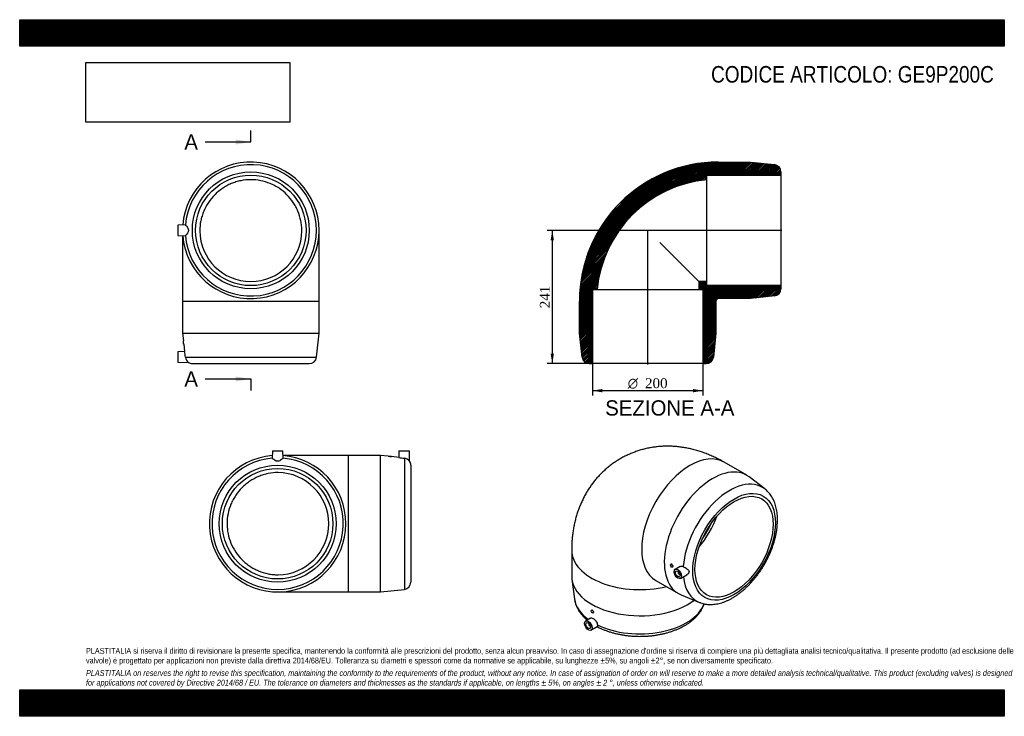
# Model space of a CAD drawing. Header units: millimetres. Extents: x 0 to 1782, y 0 to 1260.
import ezdxf
from ezdxf.enums import TextEntityAlignment as Align
from ezdxf.lldxf.tags import DXFTag

# ---------------------------------------------------------------- set-up
doc = ezdxf.new("R2010")
doc.units = ezdxf.units.MM
doc.header["$LTSCALE"] = 6
for name, color, linetype in [('Default', 7, 'Continuous'), ('DV4_Default', 7, 'Continuous'), ('GE9P200C', 7, 'Continuous')]:
    doc.layers.add(name, color=color, linetype=linetype)
doc.styles.add('SEACAD_Solid_Edge_ANSI', font='seans.ttf')
doc.styles.add('SEACAD_Solid_Edge_ANSI1_Symbols', font='semeca1.ttf')
doc.styles.add('SEACAD_Times_New_Roman', font='times.ttf')
tags = doc.linetypes.add('CENTER2', pattern=[28.575, 19.05, -3.175, 3.175, -3.175]).pattern_tags.tags
tags[10:11] = [DXFTag(74, 4), DXFTag(75, 0), DXFTag(340, '0'), DXFTag(46, 0.0), DXFTag(50, 0.0), DXFTag(44, 0.0), DXFTag(45, 0.0)]
tags[8:9] = [DXFTag(74, 4), DXFTag(75, 0), DXFTag(340, '0'), DXFTag(46, 0.0), DXFTag(50, 0.0), DXFTag(44, 0.0), DXFTag(45, 0.0)]
tags[6:7] = [DXFTag(74, 4), DXFTag(75, 0), DXFTag(340, '0'), DXFTag(46, 0.0), DXFTag(50, 0.0), DXFTag(44, 0.0), DXFTag(45, 0.0)]
tags[4:5] = [DXFTag(74, 4), DXFTag(75, 0), DXFTag(340, '0'), DXFTag(46, 0.0), DXFTag(50, 0.0), DXFTag(44, 0.0), DXFTag(45, 0.0)]
doc.dimstyles.new('ANSImm', dxfattribs={"dimtxt": 18, "dimasz": 18, "dimexe": 9, "dimexo": 0, "dimgap": 4.5, "dimtad": 1, "dimdsep": 46, "dimtxsty": 'SEACAD_Times_New_Roman', "dimblk1": '_SE_FILLED', "dimblk2": '_SE_FILLED', "dimsah": 1, "dimcen": 9, "dimazin": 0, "dimtfac": 0.85, "dimtdec": 3, "dimtofl": 0, "dimtmove": 0, "dimatfit": 3, "dimfxl": 1, "dimarcsym": 0})
picture_1 = doc.add_image_def('image1.jpg', size_in_pixel=(4302, 1260))

# ---------------------------------------------------------------- blocks, each defined once
blk = doc.blocks.new('SE')
at = {"layer": 'GE9P200C', "color": 7, "linetype": 'Continuous'}
for p, q in [((299.9, 888.8), (286.3, 888.5)), ((286.3, 888.5), (286.3, 869.5)), ((541.8, 751), (541.8, 879)), ((286.3, 869.5), (299.9, 869.3)), ((294.8, 869.4), (294.8, 751)), ((294.8, 751), (541.8, 751)), ((294.8, 751), (294.8, 693)), ((541.8, 693), (541.8, 751)), ((294.8, 693), (541.8, 693)), ((294.8, 693), (296.3, 679)), ((296.3, 673), (296.3, 679)), ((296.3, 679), (296.3, 679)), ((537.1, 649.6), (541.8, 693)), ((298.4, 659.7), (286.3, 659.5)), ((286.3, 659.5), (286.3, 640.5)), ((296.3, 673), (297, 673)), ((297, 673.1), (298.4, 659.7)), ((299.9, 649.6), (537.1, 649.6)), ((286.3, 640.5), (305.2, 640.2)), ((312.5, 638), (524.2, 638))]:
    blk.add_line(p, q, dxfattribs=at)
for radius in [105.8, 100]:
    blk.add_circle((418.3, 879), radius, dxfattribs=at)
for centre, radius, start, end in [((418.3, 879), 123.5, 0, 175.5162), ((418.3, 879), 118.8, 184.699, 175.301), ((418.3, 879), 123.5, 184.4838, 0), ((418.3, 879), 92.5, 180.5335, 359.4665), ((173.6, 662.6), 123.8, 4.8293, 7.6223), ((176.6, 636.5), 124.1, 6.0851, 10.8117), ((313, 650.8), 13.1, 185.2065, 233.8345), ((524.2, 651), 13, 270, 353.7742), ((312.5, 651), 13, 236.165, 270)]:
    blk.add_arc(centre, radius, start, end, dxfattribs=at)
for points, knots in [([(510.8, 878.2), (510.8, 881.2), (510.6, 884.2), (510, 890.2), (509.5, 893.2), (507.7, 902.2), (505.9, 907.9), (502.5, 916.3), (501.2, 919), (498.3, 924.3), (496.7, 927), (491.7, 934.5), (487.8, 939.2), (479.2, 947.8), (474.5, 951.6), (467, 956.7), (464.4, 958.2), (459.1, 961.1), (456.3, 962.4), (447.9, 965.8), (442.2, 967.6), (430.4, 969.9), (424.2, 970.5), (412.2, 970.5), (406.2, 969.9), (397.3, 968.2), (394.3, 967.4), (388.5, 965.6), (385.7, 964.6), (380.2, 962.3), (377.4, 961), (372.1, 958.2), (369.5, 956.6), (361.9, 951.5), (357.3, 947.7), (348.8, 939.2), (344.9, 934.4), (338.2, 924.4), (335.3, 919.1), (331.9, 910.7), (330.8, 907.8), (329.1, 902), (328.3, 899.1), (326.5, 890.3), (325.9, 884.3), (325.8, 878.2)], [0, 0, 0, 0, 0.03125, 0.03125, 0.0625, 0.0625, 0.125, 0.125, 0.15625, 0.15625, 0.1875, 0.1875, 0.25, 0.25, 0.3125, 0.3125, 0.34375, 0.34375, 0.375, 0.375, 0.4375, 0.4375, 0.5, 0.5, 0.5625, 0.5625, 0.59375, 0.59375, 0.625, 0.625, 0.65625, 0.65625, 0.6875, 0.6875, 0.75, 0.75, 0.8125, 0.8125, 0.875, 0.875, 0.90625, 0.90625, 0.9375, 0.9375, 1, 1, 1, 1]), ([(299.9, 888.8), (300.1, 888.7), (300.4, 888.4), (301.3, 887.3), (301.9, 886.6), (303.1, 884.9), (303.8, 883.9), (304.8, 881.7), (305.3, 880.4), (305.3, 878.4), (305.2, 877.7), (304.8, 876.4), (304.6, 875.9), (303.8, 874.2), (303.1, 873.2), (301.9, 871.5), (301.3, 870.8), (300.4, 869.7), (300.1, 869.4), (299.9, 869.3)], [0, 0, 0, 0, 0.125, 0.125, 0.25, 0.25, 0.375, 0.375, 0.5, 0.5, 0.5625, 0.5625, 0.625, 0.625, 0.75, 0.75, 0.875, 0.875, 1, 1, 1, 1])]:
    blk.add_open_spline(points, degree=3, knots=knots, dxfattribs=at)
blk = doc.blocks.new('SE1')
at = {"layer": 'GE9P200C', "color": 7, "linetype": 'Continuous'}
for p, q in [((1315.8, 436), (1274.7, 459.6)), ((1348.5, 411.2), (1320.3, 432.9)), ((999, 300.4), (999, 253.1)), ((1178.4, 274.9), (1178.3, 274.9)), ((1181.3, 269.7), (1181.7, 269.9)), ((1195.1, 271.1), (1186.3, 265.8)), ((1192.9, 260.9), (1192.3, 260.6)), ((1194.3, 257.1), (1194.9, 257.5)), ((1195.8, 249.3), (1207.2, 255.6)), ((999.3, 247.6), (1004.1, 212.3)), ((1151.2, 245.7), (1192.3, 222.1)), ((1197.2, 219.6), (1230.1, 206.1)), ((1034.8, 192), (1034.7, 192)), ((1037.7, 186.8), (1038.1, 187)), ((1033.2, 177.6), (1024.3, 172.3)), ((1031, 167.4), (1030.4, 167.1)), ((1032.4, 163.7), (1033, 164)), ((1033.8, 155.8), (1045.4, 162.2))]:
    blk.add_line(p, q, dxfattribs=at)
for centre, major_axis, start_param, end_param in [((1213, 352.7), (-61.7, -107), 3.141593, 6.283185), ((1254, 329), (-61.7, -107), 3.064377, 6.283185), ((1284.7, 311.3), (59.4, 102.9), -0.076795, 2.274181), ((1198.1, 361.3), (50, 86.6), 4.386989, 5.037789), ((1198.1, 361.3), (46.2, 80.1), 4.528652, 4.896126), ((1122.5, 300.4), (-123.5, 0), 6.283173, 6.283185), ((1122.5, 300.4), (-123.5, 0), 0, 1.968801), ((1122.5, 253.1), (-123.5, 0), 0, 2.491475), ((1193.3, 258.9), (1, -1.73), 2.451776, 6.283185), ((1193.3, 258.9), (1, -1.73), 0, 0.689817), ((1284.7, 311.3), (59.4, 102.9), 2.46768, 3.218893), ((1254, 329), (-61.7, -107), 0, 0.077216), ((1122.5, 217.6), (-118.8, 0), 0.077216, 0.667115), ((1122.5, 217.6), (-118.8, 0), 0.867412, 2.933927), ((1031.4, 165.4), (-1, 1.73), 0, 3.83141), ((1031.4, 165.4), (-1, 1.73), 5.593368, 6.283185)]:
    blk.add_ellipse(centre, major_axis=major_axis, ratio=0.57735, start_param=start_param, end_param=end_param, dxfattribs=at)
for centre, major_axis in [((1292.9, 306.6), (52.9, 91.7)), ((1292.9, 306.6), (-50, -86.6)), ((1179.8, 272.3), (1.5, -2.6)), ((1191.1, 257.6), (4.75, -8.23)), ((1191.1, 257.6), (3, -5.2)), ((1036.2, 189.4), (-1.5, 2.6)), ((1029.1, 164.1), (-4.75, 8.23)), ((1029.1, 164.1), (-3, 5.2))]:
    blk.add_ellipse(centre, major_axis=major_axis, ratio=0.57735, dxfattribs=at)
for points, knots in [([(1274.7, 459.6), (1272.8, 460.7), (1268.7, 463.1), (1261.2, 466.9), (1252.9, 470.8), (1244.5, 474.4), (1236, 477.6), (1227.4, 480.3), (1218.9, 482.7), (1210.4, 484.7), (1201.8, 486.2), (1193.4, 487.4), (1184.9, 488.2), (1176.6, 488.5), (1168.3, 488.5), (1160.1, 488.2), (1151.9, 487.4), (1143.9, 486.3), (1136, 484.8), (1128.2, 482.9), (1120.6, 480.7), (1113.1, 478.1), (1105.8, 475.3), (1098.6, 472), (1091.6, 468.5), (1084.8, 464.6), (1078.2, 460.5), (1071.9, 456), (1065.7, 451.3), (1059.8, 446.2), (1054.1, 441), (1048.7, 435.4), (1043.5, 429.6), (1038.6, 423.5), (1033.9, 417.3), (1029.5, 410.8), (1025.4, 404), (1021.5, 397.1), (1018, 390), (1014.7, 382.6), (1011.7, 375.1), (1009.1, 367.3), (1006.7, 359.4), (1004.6, 351.3), (1002.9, 343), (1001.4, 334.6), (1000.3, 326), (999.5, 317.3), (999.1, 308.6), (999, 303.3), (999, 300.4)], [0, 0, 0, 0, 0.01506, 0.03866, 0.062191, 0.08553, 0.108644, 0.131513, 0.154122, 0.176467, 0.198547, 0.220371, 0.241949, 0.263294, 0.284421, 0.305347, 0.326088, 0.34666, 0.36708, 0.387362, 0.407521, 0.427573, 0.447532, 0.46741, 0.487223, 0.506982, 0.526702, 0.546393, 0.566066, 0.585736, 0.605418, 0.625125, 0.644873, 0.664677, 0.684554, 0.70452, 0.724594, 0.744792, 0.765133, 0.785637, 0.806322, 0.827206, 0.848304, 0.869633, 0.891203, 0.913022, 0.93509, 0.957404, 0.97995, 1, 1, 1, 1]), ([(1230.1, 206.1), (1230.9, 205.8), (1232.9, 205), (1236.5, 203.9), (1240.6, 203), (1245, 202.4), (1249.4, 202.2), (1254, 202.3), (1258.6, 202.8), (1263.3, 203.6), (1268.2, 204.7), (1273, 206.2), (1277.9, 208.1), (1282.8, 210.2), (1287.7, 212.7), (1292.6, 215.6), (1297.4, 218.7), (1302.2, 222.1), (1307, 225.8), (1311.6, 229.7), (1316.2, 233.9), (1320.6, 238.3), (1324.9, 243), (1329.1, 247.8), (1333.2, 252.9), (1337.1, 258.1), (1340.8, 263.4), (1344.4, 269), (1347.8, 274.6), (1351, 280.3), (1354, 286.2), (1356.8, 292.1), (1359.4, 298.1), (1361.7, 304.1), (1363.8, 310.2), (1365.7, 316.3), (1367.3, 322.3), (1368.7, 328.4), (1369.8, 334.4), (1370.7, 340.3), (1371.2, 346.2), (1371.5, 351.9), (1371.6, 357.6), (1371.3, 363.2), (1370.7, 368.6), (1369.9, 373.8), (1368.7, 378.9), (1367.3, 383.7), (1365.6, 388.3), (1363.6, 392.7), (1361.3, 396.8), (1358.8, 400.6), (1356, 404.1), (1353, 407.3), (1350.4, 409.7), (1348.9, 410.8), (1348.4, 411.2)], [0, 0, 0, 0, 0.010386, 0.027894, 0.045498, 0.063246, 0.081174, 0.099308, 0.117657, 0.136217, 0.154969, 0.173885, 0.192932, 0.212074, 0.231278, 0.250516, 0.269765, 0.289006, 0.308229, 0.32743, 0.346605, 0.365753, 0.384877, 0.403979, 0.423061, 0.442126, 0.461179, 0.480224, 0.499264, 0.518303, 0.537345, 0.556393, 0.575453, 0.594526, 0.613619, 0.632734, 0.651876, 0.671047, 0.690251, 0.709489, 0.728762, 0.748067, 0.7674, 0.786752, 0.806104, 0.825432, 0.844708, 0.863895, 0.882954, 0.901845, 0.920536, 0.939003, 0.957236, 0.975245, 0.993054, 1, 1, 1, 1]), ([(1181.7, 273.4), (1181.3, 274), (1180.7, 274.6), (1179.4, 275.2), (1178.8, 275.2), (1178.4, 274.9), (1178.4, 274.9), (1178.4, 274.9)], [0, 0, 0, 0, 0.125, 0.125, 0.25, 0.25, 0.251152, 0.251152, 0.251152, 0.251152]), ([(1181.7, 269.9), (1182.1, 270.2), (1182.4, 270.7), (1182.4, 271.9), (1182.1, 272.7), (1181.7, 273.4)], [0.7512831, 0.7512831, 0.7512831, 0.7512831, 0.875, 0.875, 1, 1, 1, 1]), ([(1195.1, 271.1), (1195.1, 271.1), (1195.2, 271.2), (1196.1, 271.6), (1197, 271.8), (1198.9, 271.7), (1200, 271.4), (1201, 270.9)], [0.7386538, 0.7386538, 0.7386538, 0.7386538, 0.75, 0.75, 0.875, 0.875, 1, 1, 1, 1]), ([(1201, 270.9), (1202, 270.4), (1203.2, 269.7), (1205.4, 268.3), (1206.5, 267.5), (1208.6, 266), (1209.5, 265.2), (1210.9, 263.4), (1211.4, 262.4), (1211.4, 260.8), (1211.3, 260.2), (1210.9, 259.1), (1210.6, 258.6), (1209.5, 257.2), (1208.6, 256.4), (1207.4, 255.7), (1207.3, 255.7), (1207.2, 255.6)], [0, 0, 0, 0, 0.125, 0.125, 0.25, 0.25, 0.375, 0.375, 0.5, 0.5, 0.5625, 0.5625, 0.625, 0.625, 0.75, 0.75, 0.7641956, 0.7641956, 0.7641956, 0.7641956]), ([(1004.1, 212.3), (1004.2, 211.4), (1004.5, 209.2), (1005.4, 205.5), (1006.7, 201.5), (1008.4, 197.4), (1010.4, 193.5), (1012.8, 189.6), (1015.6, 185.8), (1018.6, 182.1), (1022.1, 178.5), (1025, 175.8), (1026.7, 174.4), (1027.2, 174)], [0, 0, 0, 0, 0.0487901, 0.126585, 0.2048153, 0.2836904, 0.363374, 0.4439729, 0.5255293, 0.6080193, 0.6913602, 0.7754251, 0.8038785, 0.8038785, 0.8038785, 0.8038785]), ([(1045.2, 162.1), (1046.5, 161.4), (1049.3, 160), (1054.2, 157.7), (1059.8, 155.5), (1065.5, 153.5), (1071.4, 151.6), (1077.5, 150), (1083.7, 148.6), (1090, 147.4), (1096.4, 146.4), (1102.8, 145.6), (1109.4, 145.1), (1115.9, 144.7), (1122.5, 144.6), (1129.1, 144.7), (1135.7, 145.1), (1142.2, 145.6), (1148.7, 146.4), (1155, 147.4), (1161.3, 148.6), (1167.5, 150), (1173.6, 151.6), (1179.5, 153.5), (1185.2, 155.5), (1190.8, 157.8), (1196.2, 160.2), (1201.3, 162.9), (1206.2, 165.7), (1210.9, 168.7), (1215.3, 171.9), (1219.4, 175.3), (1223.2, 178.8), (1226.6, 182.5), (1229.8, 186.3), (1232.5, 190.2), (1234.9, 194.2), (1236.9, 198.3), (1238.2, 201.4), (1238.7, 203.1), (1238.9, 203.4)], [0.0015534, 0.0015534, 0.0015534, 0.0015534, 0.0200695, 0.0459125, 0.0717316, 0.0975195, 0.123273, 0.1489916, 0.1746771, 0.2003323, 0.2259613, 0.2515687, 0.2771594, 0.3027387, 0.328312, 0.3538848, 0.3794616, 0.4050473, 0.4306473, 0.4562672, 0.4819126, 0.5075887, 0.5333005, 0.5590526, 0.5848485, 0.6106903, 0.6365784, 0.66251, 0.6884785, 0.7144715, 0.7404639, 0.766423, 0.7923091, 0.8180743, 0.8436656, 0.8690304, 0.8941235, 0.9189144, 0.9433924, 0.9489593, 0.9489593, 0.9489593, 0.9489593]), ([(1037.8, 190.3), (1037.4, 190.9), (1036.8, 191.5), (1035.7, 192.2), (1035.2, 192.2), (1034.8, 192.1), (1034.8, 192), (1034.8, 192)], [0, 0, 0, 0, 0.125, 0.125, 0.25, 0.25, 0.2527585, 0.2527585, 0.2527585, 0.2527585]), ([(1038.1, 187), (1038.5, 187.2), (1038.7, 187.7), (1038.6, 188.9), (1038.3, 189.6), (1037.8, 190.3)], [0.7524928, 0.7524928, 0.7524928, 0.7524928, 0.875, 0.875, 1, 1, 1, 1]), ([(1033.2, 177.6), (1033.7, 177.9), (1034.3, 178), (1035.9, 177.8), (1036.8, 177.5), (1038.7, 176.4), (1039.6, 175.7), (1041.5, 173.9), (1042.3, 172.9), (1043.8, 170.8), (1044.4, 169.6), (1045.3, 167.4), (1045.6, 166.3), (1045.7, 165.3)], [0.2538828, 0.2538828, 0.2538828, 0.2538828, 0.375, 0.375, 0.5, 0.5, 0.625, 0.625, 0.75, 0.75, 0.875, 0.875, 1, 1, 1, 1]), ([(1045.7, 165.3), (1045.7, 164.3), (1045.7, 163.6), (1045.6, 162.5), (1045.5, 162.2), (1045.4, 162.1)], [0, 0, 0, 0, 0.125, 0.125, 0.2449692, 0.2449692, 0.2449692, 0.2449692])]:
    blk.add_open_spline(points, degree=3, knots=knots, dxfattribs=at)
blk = doc.blocks.new('SE2')
at = {"layer": 'GE9P200C', "color": 7, "linetype": 'Continuous'}
for p, q in [((457.3, 480.4), (457.1, 466.8)), ((457.3, 480.4), (476.3, 480.4)), ((476.6, 466.8), (476.3, 480.4)), ((594.8, 471.9), (476.5, 471.9)), ((594.8, 224.9), (594.8, 471.9)), ((652.8, 471.9), (594.8, 471.9)), ((652.8, 224.9), (652.8, 471.9)), ((666.8, 470.3), (652.8, 471.9)), ((666.8, 470.4), (672.8, 470.4)), ((666.8, 470.4), (666.8, 470.3)), ((672.8, 469.7), (672.8, 470.4)), ((686.1, 468.2), (672.8, 469.7)), ((686.3, 480.4), (686.1, 468.2)), ((686.3, 480.4), (705.3, 480.4)), ((696.2, 466.7), (696.2, 229.6)), ((705.6, 461.5), (705.3, 480.4)), ((707.8, 454.2), (707.8, 242.5)), ((466.8, 224.9), (594.8, 224.9)), ((594.8, 224.9), (652.8, 224.9)), ((652.8, 224.9), (696.2, 229.6))]:
    blk.add_line(p, q, dxfattribs=at)
for radius in [105.8, 100]:
    blk.add_circle((466.8, 348.4), radius, dxfattribs=at)
for centre, radius, start, end in [((466.8, 348.4), 123.5, 94.4838, 360), ((466.8, 348.4), 118.8, 94.699, 85.301), ((466.8, 348.4), 123.5, 0, 85.5162), ((683.2, 593.1), 123.8, 262.3776, 265.1707), ((709.4, 590.1), 124.1, 259.1883, 263.9149), ((695, 453.6), 13.1, 36.1655, 84.7935), ((694.8, 454.2), 13, 0, 33.8235), ((466.8, 348.4), 92.5, 270.5335, 89.4665), ((694.8, 242.5), 13, 276.2258, 0)]:
    blk.add_arc(centre, radius, start, end, dxfattribs=at)
for points, knots in [([(476.5, 466.7), (476.5, 466.6), (476.2, 466.3), (475.1, 465.4), (474.4, 464.8), (472.7, 463.6), (471.7, 462.9), (469.5, 461.8), (468.2, 461.4), (466.2, 461.4), (465.5, 461.5), (464.2, 461.9), (463.6, 462.1), (461.9, 462.9), (461, 463.6), (459.2, 464.8), (458.5, 465.4), (457.5, 466.3), (457.1, 466.6), (457.1, 466.7)], [0, 0, 0, 0, 0.125, 0.125, 0.25, 0.25, 0.375, 0.375, 0.5, 0.5, 0.5625, 0.5625, 0.625, 0.625, 0.75, 0.75, 0.875, 0.875, 1, 1, 1, 1]), ([(467.7, 440.9), (461.6, 440.8), (455.6, 440.2), (446.7, 438.4), (443.8, 437.6), (438, 435.9), (435.2, 434.8), (426.8, 431.3), (421.4, 428.5), (413.9, 423.5), (411.5, 421.7), (406.8, 417.8), (404.5, 415.8), (398.1, 409.4), (394.3, 404.7), (389.3, 397.2), (387.7, 394.6), (384.8, 389.2), (383.5, 386.5), (380.1, 378.2), (378.3, 372.4), (375.9, 360.5), (375.3, 354.4), (375.3, 345.4), (375.5, 342.4), (376.1, 336.4), (376.5, 333.3), (378.3, 324.4), (380, 318.7), (384.7, 307.5), (387.6, 302.1), (394.3, 292.1), (398.1, 287.4), (404.5, 281), (406.8, 278.9), (411.5, 275.1), (413.9, 273.3), (418.9, 270), (421.5, 268.4), (426.8, 265.6), (429.5, 264.3), (438, 260.8), (443.7, 259), (452.6, 257.2), (455.6, 256.7), (461.6, 256.1), (464.7, 255.9), (467.7, 255.9)], [0, 0, 0, 0, 0.0625, 0.0625, 0.09375, 0.09375, 0.125, 0.125, 0.1875, 0.1875, 0.21875, 0.21875, 0.25, 0.25, 0.3125, 0.3125, 0.34375, 0.34375, 0.375, 0.375, 0.4375, 0.4375, 0.5, 0.5, 0.53125, 0.53125, 0.5625, 0.5625, 0.625, 0.625, 0.6875, 0.6875, 0.75, 0.75, 0.78125, 0.78125, 0.8125, 0.8125, 0.84375, 0.84375, 0.875, 0.875, 0.9375, 0.9375, 0.96875, 0.96875, 1, 1, 1, 1])]:
    blk.add_open_spline(points, degree=3, knots=knots, dxfattribs=at)
blk = doc.blocks.new('SE4')
at = {"color": 7, "linetype": 'Continuous', "style": 'SEACAD_Solid_Edge_ANSI'}
blk.add_text('A', height=27.6, dxfattribs=at).set_placement((298, 1052.6), align=Align.TOP_LEFT)
blk = doc.blocks.new('SE5')
at = {"color": 7, "linetype": 'Continuous', "style": 'SEACAD_Solid_Edge_ANSI'}
blk.add_text('A', height=27.6, dxfattribs=at).set_placement((298, 624), align=Align.TOP_LEFT)
blk = doc.blocks.new('SEANNOT_GROUP')
at = {"linetype": 'Continuous'}
blk.add_hatch(color=7, dxfattribs=at).paths.add_polyline_path([(390.7, 1034.2), (418.3, 1038.8), (390.7, 1043.4)])
at = {"color": 7, "linetype": 'Continuous'}
blk.add_lwpolyline([(335.5, 1038.8), (418.3, 1038.8)], dxfattribs=at)
blk = doc.blocks.new('SEANNOT_GROUP1')
at = {"linetype": 'Continuous'}
blk.add_hatch(color=7, dxfattribs=at).paths.add_polyline_path([(390.7, 605.6), (418.3, 610.2), (390.7, 614.8)])
at = {"color": 7, "linetype": 'Continuous'}
blk.add_lwpolyline([(335.5, 610.2), (418.3, 610.2)], dxfattribs=at)
blk = doc.blocks.new('SE3')
at = {"layer": 'Default', "color": 7, "linetype": 'CENTER2'}
for p, q in [((418.3, 1038.8), (418.3, 1059.5)), ((418.3, 610.2), (418.3, 589.5))]:
    blk.add_line(p, q, dxfattribs=at)
at = {"layer": 'Default', "color": 7, "linetype": 'CENTER2', "const_width": 0.0001}
blk.add_lwpolyline([(418.3, 1038.8), (418.3, 610.2)], dxfattribs=at)
at = {"layer": 'Default'}
for name in ['SE4', 'SEANNOT_GROUP', 'SE5', 'SEANNOT_GROUP1']:
    blk.add_blockref(name, (0, 0), dxfattribs=at)
blk = doc.blocks.new('SE6')
at = {"layer": 'GE9P200C', "linetype": 'Continuous'}
h = blk.add_hatch(dxfattribs=at)
h.set_pattern_fill('LINE', scale=0.629921, angle=45, style=0)
edge = h.paths.add_edge_path()
edge.add_line((1322.6, 1002.5), (1264.6, 1002.5))
edge.add_arc((1264.6, 751), 251.5, 90, 180)
edge.add_line((1013.1, 751), (1013.1, 693))
edge.add_line((1013.1, 693), (1017.9, 649.6))
edge.add_arc((1030.8, 651), 13, 186.2258, 270)
edge.add_line((1030.8, 638), (1036.6, 638))
edge.add_line((1036.6, 638), (1036.6, 772))
edge.add_line((1036.6, 772), (1045.1, 772))
edge.add_arc((1264.6, 751), 220.5, 95.465, 174.535, ccw=False)
edge.add_line((1243.6, 970.5), (1243.6, 979))
edge.add_line((1243.6, 979), (1377.6, 979))
edge.add_line((1377.6, 979), (1377.6, 984.9))
edge.add_arc((1364.6, 984.9), 13, 0, 83.7742)
edge.add_line((1366, 997.8), (1322.6, 1002.5))
h = blk.add_hatch(dxfattribs=at)
h.set_pattern_fill('LINE', scale=0.629921, angle=45, style=0)
edge = h.paths.add_edge_path()
edge.add_arc((1364.6, 773.2), 13, 276.2258, 360)
edge.add_line((1377.6, 773.2), (1377.6, 779))
edge.add_line((1377.6, 779), (1243.6, 779))
edge.add_line((1243.6, 779), (1243.6, 786.5))
edge.add_line((1243.6, 786.5), (1229.1, 786.5))
edge.add_line((1229.1, 786.5), (1229.1, 772))
edge.add_line((1229.1, 772), (1236.6, 772))
edge.add_line((1236.6, 772), (1236.6, 638))
edge.add_line((1236.6, 638), (1242.5, 638))
edge.add_arc((1242.5, 651), 13, 270, 353.7742)
edge.add_line((1255.4, 649.6), (1260.1, 693))
edge.add_line((1260.1, 693), (1260.1, 751))
edge.add_arc((1264.6, 751), 4.5, 90, 180, ccw=False)
edge.add_line((1264.6, 755.5), (1322.6, 755.5))
edge.add_line((1322.6, 755.5), (1366, 760.3))
at = {"layer": 'DV4_Default', "color": 7, "linetype": 'CENTER2'}
for p, q in [((1379.4, 879), (1135.1, 879)), ((1136.6, 636.3), (1136.6, 880.2))]:
    blk.add_line(p, q, dxfattribs=at)
at = {"layer": 'GE9P200C', "color": 7, "linetype": 'Continuous'}
for p, q in [((1264.6, 1002.5), (1322.6, 1002.5)), ((1322.6, 1002.5), (1366, 997.8)), ((1377.6, 984.9), (1377.6, 979)), ((1243.6, 979), (1377.6, 979)), ((1243.6, 970.5), (1243.6, 979)), ((1243.6, 878.2), (1243.6, 970.5)), ((1377.6, 979), (1377.6, 779)), ((1243.6, 786.5), (1243.6, 878.2)), ((1158.6, 857.1), (1229.1, 786.5)), ((1243.6, 786.5), (1229.1, 786.5)), ((1229.1, 786.5), (1229.1, 772)), ((1243.6, 779), (1243.6, 786.5)), ((1036.6, 638), (1036.6, 772)), ((1036.6, 772), (1045.1, 772)), ((1045.1, 772), (1137.5, 772)), ((1137.5, 772), (1229.1, 772)), ((1229.1, 772), (1236.6, 772)), ((1236.6, 772), (1236.6, 638)), ((1377.6, 779), (1243.6, 779)), ((1377.6, 779), (1377.6, 773.2)), ((1013.1, 693), (1013.1, 751)), ((1260.1, 751), (1260.1, 693)), ((1322.6, 755.5), (1264.6, 755.5)), ((1366, 760.3), (1322.6, 755.5)), ((1017.9, 649.6), (1013.1, 693)), ((1260.1, 693), (1255.4, 649.6)), ((1030.8, 638), (1036.6, 638)), ((1236.6, 638), (1036.6, 638)), ((1236.6, 638), (1242.5, 638))]:
    blk.add_line(p, q, dxfattribs=at)
for centre, radius, start, end in [((1264.6, 751), 251.5, 90, 180), ((1364.6, 984.9), 13, 0, 83.7742), ((1264.6, 751), 220.5, 95.465, 174.535), ((1364.6, 773.2), 13, 276.2258, 360), ((1264.6, 751), 4.5, 90, 180), ((1030.8, 651), 13, 186.2258, 270), ((1242.5, 651), 13, 270, 353.7742)]:
    blk.add_arc(centre, radius, start, end, dxfattribs=at)
blk = doc.blocks.new('GDimGGroup')
at = {"layer": 'Default', "linetype": 'Continuous'}
for points in [[(1054.6, 586), (1054.6, 592), (1036.6, 589)], [(1218.6, 586), (1236.6, 589), (1218.6, 592)]]:
    blk.add_hatch(color=7, dxfattribs=at).paths.add_polyline_path(points)
at = {"layer": 'Default', "color": 7, "linetype": 'Continuous'}
for p, q in [((1036.6, 772), (1036.6, 580)), ((1236.6, 772), (1236.6, 580)), ((1236.6, 589), (1036.6, 589))]:
    blk.add_line(p, q, dxfattribs=at)
for s, style, p in [('O', 'SEACAD_Solid_Edge_ANSI1_Symbols', (1100.5, 611.5)), ('200', 'SEACAD_Times_New_Roman', (1131.8, 611.5))]:
    blk.add_text(s, height=18, dxfattribs=dict(at, style=style)).set_placement(p, align=Align.TOP_LEFT)
blk = doc.blocks.new('DMBLK10')
at = {"layer": 'Default', "linetype": 'Continuous'}
for points in [[(960.9, 861), (966.9, 861), (963.9, 879)], [(960.9, 656), (963.9, 638), (966.9, 656)]]:
    blk.add_hatch(color=7, dxfattribs=at).paths.add_polyline_path(points)
at = {"layer": 'Default', "color": 7, "linetype": 'Continuous'}
for p, q in [((1136.6, 879), (954.9, 879)), ((963.9, 879), (963.9, 638)), ((1036.6, 638), (954.9, 638))]:
    blk.add_line(p, q, dxfattribs=at)
at = {"layer": 'Default', "color": 7, "linetype": 'Continuous', "style": 'SEACAD_Times_New_Roman'}
blk.add_text('241', height=18, rotation=90, dxfattribs=at).set_placement((941.4, 738.1), align=Align.TOP_LEFT)
blk = doc.blocks.new('_SE_FILLED')
at = {"color": 0}
blk.add_line((0, 0), (-1, 0), dxfattribs=at)
blk.add_solid([(0, 0), (-1, -0.1665), (-1, 0.1665), (0, 0)], dxfattribs=at)

msp = doc.modelspace()

# ---------------------------------------------------------------- hatches: boundary and pattern name
at = {"layer": 'Default', "linetype": 'Continuous'}
h = msp.add_hatch(dxfattribs=at)
h.set_pattern_fill('LINE', scale=0.629921, angle=45, style=0)
h.paths.add_polyline_path([(1782, 1212), (1782, 1260), (0, 1260), (0, 1212)])
for points in [[(1782, 1212), (1782, 1260), (0, 1260), (0, 1212)], [(1782, 0), (1782, 48), (0, 48), (0, 0)]]:
    msp.add_hatch(color=7, dxfattribs=at).paths.add_polyline_path(points)
h = msp.add_hatch(dxfattribs=at)
h.set_pattern_fill('LINE', scale=0.629921, angle=45, style=0)
h.paths.add_polyline_path([(1782, 0), (1782, 48), (0, 48), (0, 0)])

# ---------------------------------------------------------------- linework, layer by layer
at = {"layer": 'Default', "color": 7, "linetype": 'Continuous'}
for p, q in [((0, 1260), (1782, 1260)), ((0, 1212), (0, 1260)), ((1782, 1260), (1782, 1212)), ((1782, 1212), (0, 1212)), ((0, 48), (1782, 48)), ((0, 0), (0, 48)), ((1782, 48), (1782, 0)), ((1782, 0), (0, 0))]:
    msp.add_line(p, q, dxfattribs=at)

# ---------------------------------------------------------------- block references
at = {"layer": 'Default'}
for name in ['SE3', 'SE', 'SE6', 'GDimGGroup', 'SE1', 'SE2']:
    msp.add_blockref(name, (0, 0), dxfattribs=at)

# ---------------------------------------------------------------- texts
at = {"layer": 'Default', "color": 7, "linetype": 'Continuous', "style": 'SEACAD_Solid_Edge_ANSI'}
msp.add_text('SEZIONE A-A', height=27.6, dxfattribs=at).set_placement((1059.713, 571.559), align=Align.TOP_LEFT)
at = {"layer": 'Default', "attachment_point": 1}
for s, insert, char_height, width in [('{\\fArial Narrow|b0||i0||c0|p34;\\C7;\\H30.;\\W1.;CODICE ARTICOLO: GE9P200C}', (1251.275, 1176.201), 30, 508.86074), ("{\\fArial Narrow|b0||i0||c0|p34;\\C7;\\H10.5;\\W1.;PLASTITALIA si riserva il diritto di revisionare la presente specifica, mantenendo la conformità alle prescrizioni del prodotto, senza alcun preavviso. In caso di assegnazione d'ordine si riserva di compiere una più dettagliata analisi tecnico/qualitativa. Il presente prodotto (ad esclusione delle \\P}{\\fArial Narrow|b0||i0||c0|p34;\\C7;\\H10.5;\\W1.;valvole) è progettato per applicazioni non previste dalla direttiva 2014/68/EU. Tolleranza su diametri e spessori come da normative se applicabile, su lunghezze ±5%, su angoli ±2°, se non diversamente specificato.\\P}{\\fArial Narrow|b0||i0||c0|p34;\\C7;\\H3.;\\W1.;   \\P}{\\fArial Narrow|b0||i1||c0|p34;\\C7;\\H10.5;\\W1.;PLASTITALIA on reserves the right to revise this specification, maintaining the conformity to the requirements of the product, without any notice. In case of assignation of order on will reserve to make a more detailed analysis technical/qualitative. This product (excluding valves) is designed \\P}{\\fArial Narrow|b0||i1||c0|p34;\\C7;\\H10.5;\\W1.;for applications not covered by Directive 2014/68 / EU. The tolerance on diameters and thicknesses as the standards if applicable, on lengths ± 5%, on angles ± 2 °, unless otherwise indicated.\\P}", (120, 123.614), 10.5, 1542)]:
    msp.add_mtext(s, dxfattribs=dict(at, insert=insert, char_height=char_height, width=width))

# ---------------------------------------------------------------- dimensions: what is measured, and where the dimension line sits
at = {"layer": 'Default', "color": 7, "linetype": 'Continuous'}
dim = msp.add_linear_dim(base=(963.852, 638.036), p1=(1136.633, 879.036), p2=(1036.633, 638.036), angle=90, text='\\A1;<>', dimstyle='ANSImm', dxfattribs=at)
dim.commit()
dim.dimension.update_dxf_attribs({"geometry": 'DMBLK10', "text_midpoint": (963.852, 758.536), "dimtype": 160})

# ---------------------------------------------------------------- pictures from other files: only their frames are drawn
image = msp.add_image(picture_1, insert=(120, 1074.619), size_in_units=(368.743, 108))
image.dxf.flags = 7

doc.saveas('drawing.dxf')
